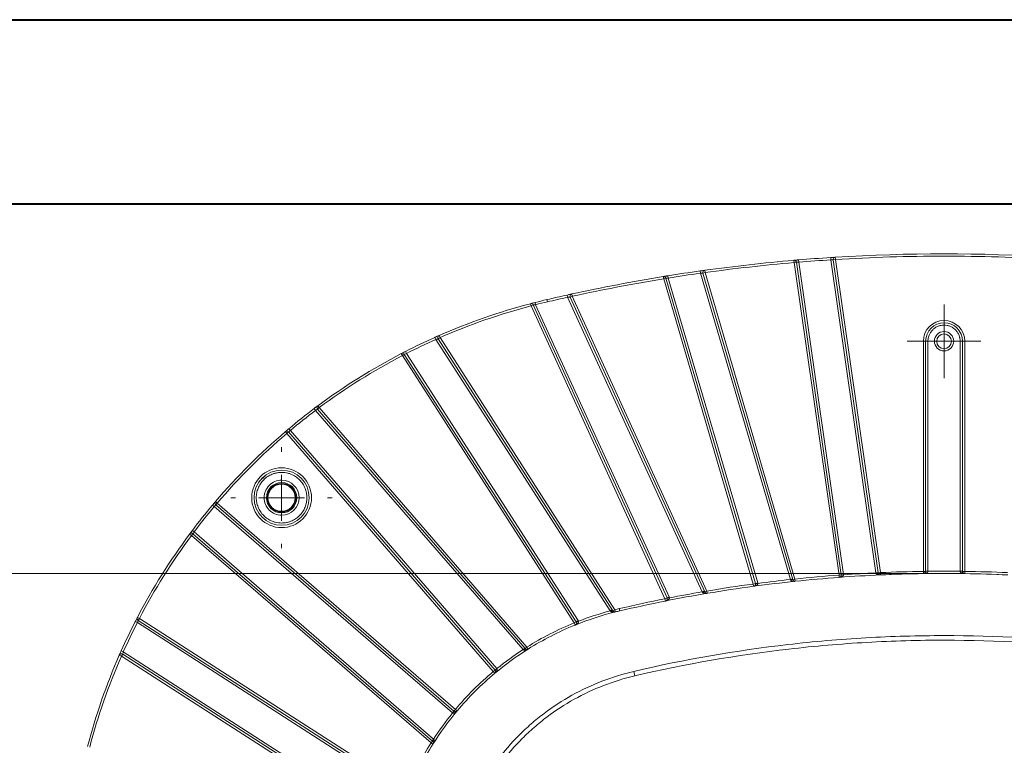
# Model space of a CAD drawing. Header units: millimetres. Extents: x 0 to 420, y 0 to 297.
# Tile 43 of 106: x 44 to 98, y 258 to 297. Entities that reach past the tile are written whole.
import ezdxf

# ---------------------------------------------------------------- set-up
doc = ezdxf.new("R2010")
doc.units = ezdxf.units.MM
doc.styles.add('SLDTEXTSTYLE0', font='TXT', dxfattribs={"width": 0.75})
doc.dimstyles.new('SLDDIMSTYLE0', dxfattribs={"dimtxt": 3.5, "dimasz": 3.302, "dimexe": 0, "dimexo": 0.0625, "dimgap": 0.875, "dimtad": 2, "dimlfac": 2, "dimrnd": 1e-09, "dimzin": 4, "dimdsep": 46, "dimtxsty": 'SLDTEXTSTYLE0', "dimsah": 1, "dimcen": 0.09, "dimadec": 0, "dimazin": 1, "dimtfac": 1, "dimtofl": 0, "dimtmove": 0, "dimatfit": 3, "dimfxl": 1, "dimfrac": 2, "dimtolj": 1, "dimtzin": 12, "dimarcsym": 0})

# ---------------------------------------------------------------- blocks, each defined once
blk = doc.blocks.new('SW_SYMBOL_MOD_BOX')
at = {"color": 0, "linetype": 'Continuous', "lineweight": 0}
for p, q in [((200, 200), (200, 800)), ((200, 800), (800, 800)), ((800, 800), (800, 200)), ((200, 200), (800, 200))]:
    blk.add_line(p, q, dxfattribs=at)
blk = doc.blocks.new('_D_14')
at = {"color": 7, "linetype": 'Continuous', "lineweight": 0}
for p, q in [((93.373, 267.114), (31.068, 267.114)), ((32.068, 267.114), (32.068, 203.364)), ((93.373, 203.364), (31.068, 203.364))]:
    blk.add_line(p, q, dxfattribs=at)
for points in [[(32.068, 267.114), (31.56, 263.812), (32.576, 263.812)], [(32.068, 203.364), (32.576, 206.666), (31.56, 206.666)]]:
    blk.add_solid(points, dxfattribs=at)
at = {"color": 7, "linetype": 'Continuous', "lineweight": 0, "xscale": 0.0044707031, "yscale": 0.0044707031, "zscale": 0.0044707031, "rotation": 90}
blk.add_blockref('SW_SYMBOL_MOD_BOX', (31.582, 225.873), dxfattribs=at)
at = {"color": 7, "linetype": 'Continuous', "lineweight": 0, "insert": (27.502, 230.873), "char_height": 3.5, "attachment_point": 1, "rotation": 90, "style": 'SLDTEXTSTYLE0'}
blk.add_mtext('127.50', dxfattribs=at)
blk = doc.blocks.new('SW_CENTERMARKSYMBOL_11')
at = {"color": 0, "linetype": 'Continuous', "lineweight": 0}
for p, q in [((0, 1.25), (0, 2)), ((0, 0), (0, 1.25)), ((-1.25, 0), (-2, 0)), ((0, 0), (-1.25, 0)), ((0, 0), (0, -1.25)), ((0, 0), (1.25, 0)), ((1.25, 0), (2, 0)), ((0, -1.25), (0, -2))]:
    blk.add_line(p, q, dxfattribs=at)
blk = doc.blocks.new('SW_CENTERMARKSYMBOL_17')
at = {"color": 0, "linetype": 'Continuous', "lineweight": 0}
for p, q in [((0, 2.5), (0, 2.75)), ((0, 0), (0, 1.25)), ((-2.5, 0), (-2.75, 0)), ((0, 0), (-1.25, 0)), ((0, 0), (0, -1.25)), ((0, 0), (1.25, 0)), ((2.5, 0), (2.75, 0)), ((0, -2.5), (0, -2.75))]:
    blk.add_line(p, q, dxfattribs=at)

msp = doc.modelspace()

# ---------------------------------------------------------------- linework, layer by layer
at = {"color": 7, "linetype": 'Continuous', "lineweight": 40}
for p, q in [((0.07884357, 297.21478016), (420.07884357, 297.21478016)), ((9.54138493, 287.21478016), (410.07884357, 287.21478016))]:
    msp.add_line(p, q, dxfattribs=at)
at = {"color": 7, "linetype": 'Continuous', "lineweight": 15}
for p, q in [((86.22386629, 284.01230375), (86.21310691, 284.13683983)), ((86.32688161, 284.14660045), (86.46295547, 284.15809282)), ((86.46295547, 284.15809282), (86.47338541, 284.03352871)), ((88.21454606, 284.28842784), (88.22266642, 284.16369188)), ((90.66884305, 267.15015972), (88.22266642, 284.16369188)), ((88.26253792, 284.2915399), (88.41869449, 284.30149679)), ((88.34921481, 284.16186273), (88.47294249, 284.17965209)), ((88.34921481, 284.16186273), (90.79601965, 267.1439613)), ((88.46515258, 284.30440912), (88.47294249, 284.17965209)), ((90.91974733, 267.16175066), (88.47294249, 284.17965209)), ((81.11623161, 283.55718699), (81.13371155, 283.43341521)), ((81.16411263, 283.56393664), (81.32018862, 283.58576535)), ((81.36683789, 283.59223835), (81.38398739, 283.46842036)), ((86.22386629, 284.01230375), (86.34759397, 284.03009311)), ((86.22386629, 284.01230375), (88.66578584, 267.02838022)), ((86.34251655, 284.05163714), (86.35009321, 284.03016851)), ((88.78951352, 267.04616958), (86.34759397, 284.03009311)), ((86.47338541, 284.03352871), (88.9132412, 267.06395893)), ((79.13839843, 283.12989661), (79.11828405, 283.25326764)), ((79.13839843, 283.12989661), (79.25833505, 283.16511318)), ((79.13839843, 283.12989661), (84.00875596, 266.5429821)), ((79.250625, 283.18494382), (79.26091101, 283.16522029)), ((84.12869258, 266.57819867), (79.25833505, 283.16511318)), ((79.36735836, 283.29353644), (79.38714431, 283.17011231)), ((79.38714431, 283.17011231), (84.24862921, 266.61341524)), ((86.02134893, 266.78765097), (81.13371155, 283.43341521)), ((81.26405077, 283.43320379), (81.38398739, 283.46842036)), ((81.26405077, 283.43320379), (86.15405379, 266.77938291)), ((86.27399041, 266.81459948), (81.38398739, 283.46842036)), ((72.79308884, 281.99981454), (72.82154339, 281.87809627)), ((73.89418953, 282.25031622), (73.92119222, 282.12826764)), ((81.23312366, 266.11737112), (73.92119222, 282.12826764)), ((73.94174796, 282.26082548), (74.09738299, 282.295038)), ((74.05725036, 282.13124576), (74.17095436, 282.18317264)), ((74.05725036, 282.13124576), (81.3744336, 266.1088494)), ((74.14428144, 282.30529371), (74.17095436, 282.18317264)), ((81.4881376, 266.16077628), (74.17095436, 282.18317264)), ((71.93697986, 281.65862416), (71.90523696, 281.77952655)), ((71.91648078, 281.78247654), (72.15196594, 281.84331045)), ((71.93697986, 281.65862416), (72.05068386, 281.71055103)), ((71.93697986, 281.65862416), (79.20626742, 265.74110471)), ((72.04057801, 281.72857001), (72.05334174, 281.710805)), ((79.31997142, 265.79303159), (72.05068386, 281.71055103)), ((72.15196594, 281.84331045), (72.18279503, 281.72217182)), ((72.18279503, 281.72217182), (79.43367541, 265.84495847)), ((66.67336664, 279.93449757), (66.89164905, 280.03139524)), ((66.70275273, 279.94765017), (66.75376409, 279.8335325)), ((76.23437299, 265.0814171), (66.75376409, 279.8335325)), ((66.87998451, 279.8683368), (66.98514121, 279.9359169)), ((66.87998451, 279.8683368), (76.3842006, 265.07948789)), ((66.93498999, 280.05041517), (66.98514121, 279.9359169)), ((76.48935729, 265.14706799), (66.98514121, 279.9359169)), ((93.24802399, 279.73867546), (93.24802399, 267.23051497)), ((93.24802399, 279.73867546), (93.37302399, 279.73867546)), ((93.37302399, 267.23051497), (93.37302399, 279.73867546)), ((93.37302399, 279.73867546), (93.49802399, 279.73867546)), ((93.49802399, 279.73867546), (93.49802399, 267.23373897)), ((95.37302399, 279.73867546), (95.24802399, 279.73867546)), ((95.24802399, 267.23373897), (95.24802399, 279.73867546)), ((95.37302399, 279.73867546), (95.37302399, 267.23051497)), ((95.37302399, 279.73867546), (95.49802399, 279.73867546)), ((95.49802399, 267.23051497), (95.49802399, 279.73867546)), ((64.93991798, 278.95661841), (64.8821637, 279.06747617)), ((64.89124453, 279.07220532), (65.10613723, 279.18309979)), ((64.93991798, 278.95661841), (65.04507467, 279.02419851)), ((64.93991798, 278.95661841), (74.27732063, 264.42733629)), ((65.03180253, 279.04136644), (65.04741629, 279.02516517)), ((74.38247732, 264.49491639), (65.04507467, 279.02419851)), ((65.10613723, 279.18309979), (65.16306197, 279.07181379)), ((65.16306197, 279.07181379), (74.48763401, 264.56249649)), ((60.15229994, 276.08058459), (60.22757223, 275.98078939)), ((60.19079221, 276.10957497), (60.31636063, 276.20355021)), ((60.33376631, 276.04911517), (60.42823501, 276.13097276)), ((60.35370867, 276.23132627), (60.42823501, 276.13097276)), ((71.70793048, 263.11351025), (60.42823501, 276.13097276)), ((71.49490204, 262.97759763), (60.22757223, 275.98078939)), ((60.33376631, 276.04911517), (71.61346179, 263.03165266)), ((58.58519565, 274.8236814), (58.77680048, 274.98573738)), ((58.66627204, 274.7285414), (58.58519565, 274.8236814)), ((58.66627204, 274.7285414), (58.76074073, 274.81039899)), ((58.66627204, 274.7285414), (69.88153807, 261.78543442)), ((69.97600677, 261.86729201), (58.76074073, 274.81039899)), ((58.77680048, 274.98573738), (58.85716722, 274.88999717)), ((58.85716722, 274.88999717), (70.07047547, 261.9491496)), ((57.16588279, 272.11557539), (57.49612406, 272.44581666)), ((54.62596207, 270.83489897), (54.72170228, 270.75453223)), ((54.65695288, 270.87176462), (54.75799951, 270.99122919)), ((67.66254985, 259.54122398), (54.72170228, 270.75453223)), ((54.78801805, 271.0265038), (54.88315805, 270.94542741)), ((54.80130046, 270.85095872), (54.88315805, 270.94542741)), ((54.80130046, 270.85095872), (67.74440744, 259.63569268)), ((67.82626503, 259.73016138), (54.88315805, 270.94542741)), ((53.48072669, 269.18346444), (53.38037318, 269.25799078)), ((53.48072669, 269.18346444), (53.56258428, 269.27793314)), ((53.48072669, 269.18346444), (66.4981892, 257.90376897)), ((53.53111486, 269.45939951), (53.63091006, 269.38412722)), ((66.58004679, 257.99823766), (53.56258428, 269.27793314)), ((53.63091006, 269.38412722), (66.63410182, 258.11679741)), ((88.66578584, 267.02838022), (88.78951352, 267.04616958)), ((88.67498513, 266.90371919), (88.66578584, 267.02838022)), ((88.78951352, 267.04616958), (88.9132412, 267.06395893)), ((88.79046154, 267.03737856), (88.91513724, 267.0463769)), ((88.9132412, 267.06395893), (88.91513724, 267.0463769)), ((90.66884305, 267.15015972), (90.79257073, 267.16794907)), ((90.79601965, 267.1439613), (90.91974733, 267.16175066)), ((90.91974733, 267.16175066), (90.92531354, 267.03687465)), ((93.24802399, 267.23051497), (93.37302399, 267.23051497)), ((93.24983733, 267.10552813), (93.24802399, 267.23051497)), ((93.37302399, 267.23373897), (93.49802399, 267.23373897)), ((95.24802399, 267.23373897), (95.37302399, 267.23373897)), ((95.49802399, 267.23051497), (95.37302399, 267.23051497)), ((95.49802399, 267.23051497), (95.49621064, 267.10552813)), ((84.00875596, 266.5429821), (84.12869258, 266.57819867)), ((84.02546175, 266.41910346), (84.00875596, 266.5429821)), ((84.12869258, 266.57819867), (84.24862921, 266.61341524)), ((84.13266137, 266.55948818), (84.25656677, 266.57599427)), ((86.02134893, 266.78765097), (86.14128555, 266.82286754)), ((86.15405379, 266.77938291), (86.27399041, 266.81459948)), ((86.27399041, 266.81459948), (86.28704495, 266.69028303)), ((81.23312366, 266.11737112), (81.34682766, 266.16929799)), ((81.3744336, 266.1088494), (81.4881376, 266.16077628)), ((81.4881376, 266.16077628), (81.50890628, 266.0375137)), ((79.20626742, 265.74110471), (79.31997142, 265.79303159)), ((79.23071415, 265.61851859), (79.20626742, 265.74110471)), ((79.31997142, 265.79303159), (79.43367541, 265.84495847)), ((79.32889278, 265.76535383), (79.45151815, 265.78960294)), ((76.23437299, 265.0814171), (76.33952968, 265.14899721)), ((76.3842006, 265.07948789), (76.48935729, 265.14706799)), ((76.48935729, 265.14706799), (76.51955776, 265.02577112)), ((76.7482721, 265.08097444), (76.71981754, 265.20269272)), ((50.42859966, 264.50556222), (50.53988566, 264.44863748)), ((50.45063641, 264.54856737), (50.52270481, 264.6881619)), ((65.04920296, 255.12406544), (50.53988566, 264.44863748)), ((50.54422328, 264.72953575), (50.65508104, 264.67178147)), ((50.58653762, 264.5642913), (50.57033301, 264.57989692)), ((50.58750094, 264.56662478), (50.65508104, 264.67178147)), ((50.58750094, 264.56662478), (65.11678306, 255.22922213)), ((65.18436316, 255.33437882), (50.65508104, 264.67178147)), ((74.27732063, 264.42733629), (74.38247732, 264.49491639)), ((74.32427895, 264.31149192), (74.27732063, 264.42733629)), ((74.38247732, 264.49491639), (74.48763401, 264.56249649)), ((74.39351741, 264.47341565), (74.50971419, 264.51949501)), ((49.56128428, 262.67670946), (49.66404928, 262.90894672)), ((49.66404928, 262.90894672), (49.77816695, 262.85793536)), ((49.67578255, 262.62655824), (49.74336265, 262.73171494)), ((64.53221156, 253.22749885), (49.74336265, 262.73171494)), ((49.77816695, 262.85793536), (64.53028235, 253.37732646)), ((71.49490204, 262.97759763), (71.58937073, 263.05945522)), ((71.61346179, 263.03165266), (71.70793048, 263.11351025)), ((71.70793048, 263.11351025), (71.77435388, 263.00761912)), ((49.67578255, 262.62655824), (49.56128428, 262.67670946)), ((49.67578255, 262.62655824), (64.46463146, 253.12234216)), ((69.88153807, 261.78543442), (69.97600677, 261.86729201)), ((69.96179778, 261.68960447), (69.88153807, 261.78543442)), ((69.97600677, 261.86729201), (70.07047547, 261.9491496)), ((69.97797331, 261.86496584), (70.07440854, 261.94449725)), ((70.07047547, 261.9491496), (70.07440854, 261.94449725)), ((77.57344718, 261.55114285), (77.51653785, 261.79457935)), ((67.74440744, 259.63569268), (67.66254985, 259.54122398)), ((67.6672022, 259.53729091), (67.66254985, 259.54122398)), ((67.6672022, 259.53729091), (67.74673361, 259.63372614)), ((67.74440744, 259.63569268), (67.82626503, 259.73016138)), ((67.82626503, 259.73016138), (67.92209498, 259.64990167)), ((66.4981892, 257.90376897), (66.58004679, 257.99823766)), ((66.60408033, 257.83734557), (66.4981892, 257.90376897)), ((66.63410182, 258.11679741), (66.55224423, 258.02232872))]:
    msp.add_line(p, q, dxfattribs=at)
at = {"color": 8, "linetype": 'Continuous', "lineweight": 15}
msp.add_line((56.95456162, 270.87169097), (56.92965068, 270.84545831), dxfattribs=at)
at = {"color": 7, "linetype": 'Continuous', "lineweight": 15, "flags": 128}
for points in [[(79.13444296, 283.25590075), (79.36435334, 283.29305466), (79.36735836, 283.29353644)], [(53.38037318, 269.25799078), (53.38793606, 269.26817058), (53.53111486, 269.45939951)], [(93.27443206, 267.10833636), (91.41021538, 267.05942292), (90.90059595, 267.03822647)], [(97.84545203, 267.03822647), (97.3358326, 267.05942292), (95.42113025, 267.10903629)], [(76.26899536, 265.04992058), (76.28869916, 265.06103869), (76.30807618, 265.07049394), (76.32647057, 265.07796628), (76.34325977, 265.08320283), (76.35787554, 265.08602634), (76.36982318, 265.08634124), (76.37869833, 265.08413689), (76.3842006, 265.07948789)]]:
    msp.add_lwpolyline(points, dxfattribs=at)
at = {"color": 7, "linetype": 'Continuous', "lineweight": 15}
for centre, radius in [((94.37302399, 279.73867546), 0.4), ((58.378732, 271.23296745), 1.5), ((58.378732, 271.23296745), 0.825), ((58.378732, 271.23296745), 0.775), ((58.378732, 271.23296745), 0.74008987)]:
    msp.add_circle(centre, radius, dxfattribs=at)
for centre, radius, start, end in [((94.37302399, 189.68867546), 94.8, 94.9378487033, 97.8856263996), ((86.22386629, 284.01230375), 0.125, 8.181818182, 94.937848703), ((94.37302399, 189.68867546), 94.8, 93.7247199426, 94.7862983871), ((88.47294249, 284.17965209), 0.125, 93.572949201, 180), ((88.47294249, 284.17965209), 0.125, 180, 188.181818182), ((94.37302399, 189.68867546), 94.8, 86.4270507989, 93.5729492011), ((94.37302399, 189.68867546), 94.8, 98.0385636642, 99.1075170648), ((81.38398739, 283.46842036), 0.125, 97.8856264, 180), ((94.37302399, 189.68867546), 94.8, 99.2600088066, 102.3206998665), ((79.13839843, 283.12989661), 0.125, 16.363636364, 99.260008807), ((81.38398739, 283.46842036), 0.125, 180, 196.363636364), ((80.47581891, 249.13588054), 33.75, 103.157959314, 104.278340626), ((94.37302399, 189.68867546), 94.8, 102.4754610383, 103.157959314), ((74.17095436, 282.18317264), 0.125, 102.320699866, 180), ((74.17095436, 282.18317264), 0.125, 180, 204.545454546), ((80.47581891, 249.13588054), 33.75, 104.710971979, 113.65382735), ((71.93697986, 281.65862416), 0.125, 24.545454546, 104.710971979), ((94.37302399, 279.73867546), 1, 360, 180), ((80.47581891, 249.13588054), 33.75, 114.084961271, 117.090543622), ((66.98514121, 279.9359169), 0.125, 113.65382735, 180), ((66.98514121, 279.9359169), 0.125, 180, 212.727272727), ((80.47581891, 249.13588054), 33.75, 117.518450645, 126.598986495), ((64.93991798, 278.95661841), 0.125, 32.727272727, 117.518450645), ((80.47581891, 249.13588054), 33.75, 127.026069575, 130.010941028), ((60.42823501, 276.13097276), 0.125, 126.598986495, 180), ((60.42823501, 276.13097276), 0.125, 180, 220.909090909), ((80.47581891, 249.13588054), 33.75, 130.436963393, 139.563036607), ((58.66627204, 274.7285414), 0.125, 40.909090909, 130.436963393), ((80.47581891, 249.13588054), 33.75, 139.989058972, 142.973930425), ((54.88315805, 270.94542741), 0.125, 139.563036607, 180), ((54.88315805, 270.94542741), 0.125, 180, 229.090909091), ((80.47581891, 249.13588054), 33.75, 143.401013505, 152.481549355), ((53.48072669, 269.18346444), 0.125, 49.090909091, 143.401013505), ((94.37302399, 189.68867546), 77.425, 92.5522066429, 94.2204585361), ((88.66578584, 267.02838022), 0.125, 274.220458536, 0), ((88.66578584, 267.02838022), 0.125, 0, 8.181818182), ((90.74890037, 266.81559396), 0.33173082, 81.834050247, 103.454081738), ((90.91974733, 267.16175066), 0.125, 188.181818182, 272.552206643), ((94.37302399, 189.68867546), 77.425, 90.8312058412, 92.5522066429), ((93.24802399, 267.23051497), 0.125, 270.831205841, 0), ((94.37302399, 189.68867546), 77.425, 89.1687941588, 90.8312058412), ((93.46676853, 264.80784984), 2.42447817, 89.261773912, 92.215943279), ((95.27927944, 264.80784984), 2.42447817, 87.784056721, 90.738226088), ((95.49802399, 267.23051497), 0.125, 180, 269.168794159), ((94.37302399, 189.68867546), 77.425, 87.4477933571, 89.1687941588), ((94.37302399, 189.68867546), 77.425, 95.9946892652, 97.6803473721), ((84.00875596, 266.5429821), 0.125, 277.680347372, 0), ((84.00875596, 266.5429821), 0.125, 0, 16.363636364), ((86.11185468, 266.59494217), 0.18920664, 77.112827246, 115.058218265), ((86.27399041, 266.81459948), 0.125, 196.363636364, 275.994689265), ((94.37302399, 189.68867546), 77.425, 94.2204585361, 95.9946892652), ((94.37302399, 189.68867546), 77.425, 99.5640122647, 101.2782516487), ((81.33619151, 265.97332841), 0.14081334, 74.241687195, 125.064747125), ((81.4881376, 266.16077628), 0.125, 204.545454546, 279.564012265), ((94.37302399, 189.68867546), 77.425, 97.6803473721, 99.5640122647), ((94.37302399, 189.68867546), 77.425, 101.2782516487, 103.157959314), ((79.20626742, 265.74110471), 0.125, 281.278251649, 0), ((79.20626742, 265.74110471), 0.125, 0, 24.545454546), ((80.47581891, 249.13588054), 16.375, 103.981213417, 112.065516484), ((76.48935729, 265.14706799), 0.125, 212.727272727, 283.981213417), ((80.47581891, 249.13588054), 16.375, 103.157959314, 103.981213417), ((80.47581891, 249.13588054), 33.75, 152.909456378, 155.915038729), ((50.65508104, 264.67178147), 0.125, 152.481549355, 180), ((50.65508104, 264.67178147), 0.125, 180, 237.272727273), ((80.47581891, 249.13588054), 16.375, 112.065516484, 122.099228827), ((74.27732063, 264.42733629), 0.125, 292.065516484, 0), ((74.27732063, 264.42733629), 0.125, 0, 32.727272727), ((49.67578255, 262.62655824), 0.125, 57.272727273, 156.34617265), ((80.47581891, 249.13588054), 16.375, 122.099228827, 129.946917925), ((71.67826156, 262.81493558), 0.22619748, 106.646996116, 138.411268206), ((71.70793048, 263.11351025), 0.125, 220.909090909, 302.099228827), ((80.47581891, 249.13588054), 33.75, 156.34617265, 165.289028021), ((80.47581891, 249.13588054), 16.375, 129.946917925, 140.053082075), ((69.88153807, 261.78543442), 0.125, 309.946917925, 0), ((69.88153807, 261.78543442), 0.125, 0, 40.909090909), ((80.47581891, 249.13588054), 16.375, 140.053082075, 147.900771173), ((67.82626503, 259.73016138), 0.125, 229.090909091, 320.053082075), ((66.79676387, 257.93343789), 0.22619748, 131.588731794, 163.353003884), ((66.4981892, 257.90376897), 0.125, 0, 49.090909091), ((66.4981892, 257.90376897), 0.125, 327.900771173, 0), ((80.47581891, 249.13588054), 16.375, 147.900771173, 157.934483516)]:
    msp.add_arc(centre, radius, start, end, dxfattribs=at)
at = {"color": 8, "linetype": 'Continuous', "lineweight": 15}
msp.add_open_spline([(86.21310691, 284.13683983), (86.21355681, 284.1368787), (86.21445251, 284.13695609), (86.22117025, 284.13753629), (86.23359449, 284.13860791), (86.25376236, 284.14034547), (86.27551359, 284.14221014), (86.286347, 284.14313886)], degree=3, knots=[0, 0, 0, 0, 0.1677833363, 0.3340369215, 0.5016330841, 0.7517835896, 1, 1, 1, 1], dxfattribs=at)
at = {"color": 7, "linetype": 'Continuous', "lineweight": 15}
for points, knots in [([(86.286347, 284.14313886), (86.29427768, 284.14381729), (86.310138, 284.14517408), (86.33751656, 284.14750718), (86.3718591, 284.15042336), (86.41388724, 284.15397679), (86.44665161, 284.15672519), (86.46295547, 284.15809282)], [0, 0, 0, 0, 0.1653111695, 0.3306008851, 0.498738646, 0.7505677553, 1, 1, 1, 1]), ([(88.21454606, 284.28842784), (88.24658205, 284.29050375), (88.31046725, 284.29464347), (88.3734943, 284.29864825), (88.39157878, 284.29978637), (88.39162602, 284.29978935)], [0, 0, 0, 0, 0.5008079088, 0.9986960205, 1, 1, 1, 1]), ([(88.22266642, 284.16369188), (88.25574692, 284.16329978), (88.28872932, 284.16283034), (88.3354762, 284.16210438), (88.34921481, 284.16186273), (88.34921481, 284.16186273)], [0, 0, 0, 0, 0.5, 0.5, 1, 1, 1, 1]), ([(81.11623161, 283.55718699), (81.14814858, 283.56168474), (81.21179331, 283.57065357), (81.27476054, 283.57944621), (81.29291584, 283.58197003), (81.29296298, 283.58197659)], [0, 0, 0, 0, 0.5008364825, 0.9987039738, 1, 1, 1, 1]), ([(86.34759397, 284.03009311), (86.34759397, 284.0300931), (86.36126591, 284.03050971), (86.40772956, 284.03182903), (86.44046756, 284.0327159), (86.47338541, 284.03352871)], [0, 0, 0, 0, 0.5, 0.5, 1, 1, 1, 1]), ([(79.11828405, 283.25326764), (79.11873438, 283.25334107), (79.11963114, 283.25348728), (79.12638371, 283.25458798), (79.13877139, 283.25660601), (79.15931837, 283.25994997), (79.19042476, 283.26500304), (79.22826091, 283.27113501), (79.2716405, 283.27814532), (79.3185682, 283.28570734), (79.35114302, 283.29093445), (79.36735836, 283.29353644)], [0, 0, 0, 0, 0.0838163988, 0.166907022, 0.250731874, 0.3757422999, 0.499849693, 0.6236530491, 0.7491530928, 0.8751315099, 1, 1, 1, 1]), ([(79.25833505, 283.16511318), (79.25833505, 283.16511317), (79.27243943, 283.16570379), (79.32007488, 283.16760239), (79.35355918, 283.16889432), (79.38714431, 283.17011231)], [0, 0, 0, 0, 0.5, 0.5, 1, 1, 1, 1]), ([(81.13371155, 283.43341521), (81.16763336, 283.43344533), (81.20151066, 283.43339805), (81.24977137, 283.43327003), (81.26405077, 283.43320379), (81.26405077, 283.43320379)], [0, 0, 0, 0, 0.5, 0.5, 1, 1, 1, 1]), ([(73.89418953, 282.25031622), (73.92585963, 282.25731302), (73.9890099, 282.27126467), (74.05174754, 282.28504207), (74.06997453, 282.28903279), (74.07002107, 282.28904298)], [0, 0, 0, 0, 0.5008645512, 0.9987255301, 1, 1, 1, 1]), ([(73.92119222, 282.12826764), (73.95637415, 282.12912172), (73.99157799, 282.12990053), (74.04213925, 282.13095821), (74.05725036, 282.13124576), (74.05725036, 282.13124576)], [0, 0, 0, 0, 0.5, 0.5, 1, 1, 1, 1]), ([(71.97818261, 281.79859132), (71.97819207, 281.79859379), (71.99608278, 281.80326397), (72.05804275, 281.81932266), (72.12058938, 281.83529694), (72.15196594, 281.84331045)], [0, 0, 0, 0, 0.00026351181, 0.49848147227, 1, 1, 1, 1]), ([(72.05068386, 281.71055103), (72.05068386, 281.71055103), (72.06524934, 281.71195444), (72.11414902, 281.71639513), (72.14844629, 281.71938935), (72.18279503, 281.72217182)], [0, 0, 0, 0, 0.5, 0.5, 1, 1, 1, 1]), ([(95.24802399, 279.73867546), (95.24755621, 279.76077892), (95.2466245, 279.80480346), (95.23897178, 279.87032635), (95.22672233, 279.93492889), (95.2094312, 279.99861256), (95.17491887, 280.09622506), (95.10979229, 280.22261235), (94.99599239, 280.36150695), (94.8570088, 280.47540713), (94.70144584, 280.55561503), (94.53804353, 280.60354657), (94.37311215, 280.61873537), (94.20809444, 280.6035647), (94.04476641, 280.55568108), (93.88911882, 280.47545607), (93.75017876, 280.3616356), (93.63631559, 280.222681), (93.56439269, 280.08327731), (93.52329295, 279.95692256), (93.50189623, 279.84867388), (93.49931841, 279.77544605), (93.49802399, 279.73867546)], [0, 0, 0, 0, 0.02414733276, 0.0480954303, 0.07198185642, 0.09594523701, 0.12012287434, 0.18505590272, 0.2500864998, 0.31501957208, 0.38005021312, 0.43998893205, 0.50002425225, 0.55996299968, 0.6199983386, 0.68493136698, 0.74996196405, 0.81489503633, 0.87992567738, 0.92003639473, 0.95984710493, 1, 1, 1, 1]), ([(66.70275273, 279.94765017), (66.73224716, 279.96080442), (66.79105988, 279.98703435), (66.84941853, 280.0128147), (66.8663091, 280.02024121), (66.86637799, 280.0202715)], [0, 0, 0, 0, 0.5004759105, 0.9979628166, 1, 1, 1, 1]), ([(66.75376409, 279.8335325), (66.78649213, 279.84280528), (66.81927345, 279.85186706), (66.8660824, 279.86462927), (66.87998451, 279.8683368), (66.87998451, 279.8683368)], [0, 0, 0, 0, 0.5, 0.5, 1, 1, 1, 1]), ([(94.37302399, 280.26367546), (94.08326861, 280.26367546), (93.84802399, 280.02843084), (93.84802399, 279.44892008), (94.08326861, 279.21367546), (94.37302399, 279.21367546)], [0, 0, 0, 0, 0.5, 0.5, 1, 1, 1, 1]), ([(94.37302399, 279.21367546), (94.66277937, 279.21367546), (94.89802399, 279.44892008), (94.89802399, 280.02843084), (94.66277937, 280.26367546), (94.37302399, 280.26367546)], [0, 0, 0, 0, 0.5, 0.5, 1, 1, 1, 1]), ([(64.94790832, 279.10163584), (64.94791672, 279.1016402), (64.96406451, 279.11002435), (65.02036571, 279.13913478), (65.07748833, 279.16841486), (65.10613723, 279.18309979)], [0, 0, 0, 0, 0.0002591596, 0.4985967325, 1, 1, 1, 1]), ([(65.04507467, 279.02419851), (65.04507467, 279.02419851), (65.05788396, 279.02949894), (65.10142523, 279.04722262), (65.13212708, 279.05959024), (65.16306197, 279.07181379)], [0, 0, 0, 0, 0.5, 0.5, 1, 1, 1, 1]), ([(60.15229994, 276.08058459), (60.17797216, 276.09991438), (60.22916582, 276.13846045), (60.27985309, 276.17634609), (60.29444195, 276.18721166), (60.29450173, 276.18725618)], [0, 0, 0, 0, 0.50044597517, 0.99795296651, 1, 1, 1, 1]), ([(60.22757223, 275.98078939), (60.25519433, 275.99884991), (60.28286427, 276.01667719), (60.32217044, 276.04179853), (60.33376631, 276.04911517), (60.33376631, 276.04911517)], [0, 0, 0, 0, 0.5, 0.5, 1, 1, 1, 1]), ([(58.64124677, 274.87134163), (58.64125394, 274.87134773), (58.65502961, 274.88305434), (58.70320103, 274.92385042), (58.75221905, 274.9650678), (58.77680048, 274.98573738)], [0, 0, 0, 0, 0.0002595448, 0.4986528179, 1, 1, 1, 1]), ([(58.76074073, 274.81039899), (58.76074073, 274.81039899), (58.77112464, 274.81912836), (58.80664172, 274.8486311), (58.83175722, 274.86933728), (58.85716722, 274.88999717)], [0, 0, 0, 0, 0.5, 0.5, 1, 1, 1, 1]), ([(58.378732, 272.85796745), (57.48187011, 272.85796745), (56.753732, 272.12982934), (56.753732, 270.33610556), (57.48187011, 269.60796745), (58.378732, 269.60796745)], [0, 0, 0, 0, 0.5, 0.5, 1, 1, 1, 1]), ([(58.378732, 269.60796745), (58.8096966, 269.60796745), (59.22304253, 269.77918094), (59.83251851, 270.38865692), (60.003732, 270.80200285), (60.003732, 271.66393205), (59.83251851, 272.07727798), (59.22304253, 272.68675396), (58.8096966, 272.85796745), (58.378732, 272.85796745)], [0, 0, 0, 0, 0.25, 0.25, 0.5, 0.5, 0.75, 0.75, 1, 1, 1, 1]), ([(58.378732, 272.60796745), (58.34975486, 272.60745635), (58.29202511, 272.60643811), (58.20598566, 272.59809516), (58.12095417, 272.58474351), (58.036937, 272.56590832), (57.95392883, 272.5417086), (57.81168635, 272.4904086), (57.61823178, 272.39073413), (57.3999623, 272.21188124), (57.22099617, 271.99349265), (57.09495111, 271.74901189), (57.01964356, 271.49225818), (56.99578075, 271.23305559), (57.01962548, 270.97376674), (57.09488486, 270.7170871), (57.22094808, 270.4725226), (57.39983049, 270.25417422), (57.61817492, 270.07527036), (57.83724691, 269.96224277), (58.03579686, 269.89768168), (58.20589983, 269.86405372), (58.3209609, 269.86000185), (58.378732, 269.85796745)], [0, 0, 0, 0, 0.0201464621, 0.0401368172, 0.0600503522, 0.0799672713, 0.0999677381, 0.1201309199, 0.1850811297, 0.2500934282, 0.3150436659, 0.3800559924, 0.4400117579, 0.5000289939, 0.5599847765, 0.6200020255, 0.6849522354, 0.7499645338, 0.8149147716, 0.879927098, 0.9200449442, 0.9598553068, 1, 1, 1, 1]), ([(58.378732, 269.85796745), (58.40770914, 269.85847855), (58.46543889, 269.85949679), (58.55147834, 269.86783973), (58.63650983, 269.88119138), (58.720527, 269.90002658), (58.80353518, 269.9242263), (58.94577766, 269.9755263), (59.13923223, 270.07520076), (59.3575017, 270.25405366), (59.53646783, 270.47244225), (59.66251289, 270.71692301), (59.73782045, 270.97367671), (59.76168326, 271.23287931), (59.73783852, 271.49216815), (59.66257914, 271.74884779), (59.53651592, 271.9934123), (59.35763351, 272.21176067), (59.13928909, 272.39066454), (58.92021709, 272.50369212), (58.72166714, 272.56825322), (58.55156417, 272.60188117), (58.4365031, 272.60593304), (58.378732, 272.60796745)], [0, 0, 0, 0, 0.0201464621, 0.0401368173, 0.0600503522, 0.0799672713, 0.0999677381, 0.1201309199, 0.1850811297, 0.2500934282, 0.3150436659, 0.3800559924, 0.4400117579, 0.5000289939, 0.5599847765, 0.6200020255, 0.6849522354, 0.7499645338, 0.8149147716, 0.879927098, 0.9200449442, 0.9598553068, 1, 1, 1, 1]), ([(58.378732, 272.18296745), (58.12678347, 272.18296745), (57.88513508, 272.08287341), (57.52882604, 271.72656437), (57.428732, 271.48491598), (57.428732, 270.98101891), (57.52882604, 270.73937052), (57.88513508, 270.38306149), (58.12678347, 270.28296745), (58.378732, 270.28296745)], [0, 0, 0, 0, 0.25, 0.25, 0.5, 0.5, 0.75, 0.75, 1, 1, 1, 1]), ([(58.378732, 270.28296745), (58.90305126, 270.28296745), (59.328732, 270.70864819), (59.328732, 271.75728671), (58.90305126, 272.18296745), (58.378732, 272.18296745)], [0, 0, 0, 0, 0.5, 0.5, 1, 1, 1, 1]), ([(54.62596207, 270.83489897), (54.64661744, 270.85946352), (54.68780735, 270.90844891), (54.72861893, 270.9566389), (54.7403537, 270.97044768), (54.74040182, 270.9705043)], [0, 0, 0, 0, 0.5004396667, 0.9979517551, 1, 1, 1, 1]), ([(54.72170228, 270.75453223), (54.74236563, 270.77994649), (54.76311872, 270.80511864), (54.79260095, 270.84061048), (54.80130046, 270.85095872), (54.80130046, 270.85095872)], [0, 0, 0, 0, 0.5, 0.5, 1, 1, 1, 1]), ([(53.42448424, 269.3172529), (53.42448983, 269.31726041), (53.43532861, 269.33181326), (53.47320053, 269.38248248), (53.51177149, 269.43370925), (53.53111486, 269.45939951)], [0, 0, 0, 0, 0.0002572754, 0.4986283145, 1, 1, 1, 1]), ([(53.56258428, 269.27793314), (53.56258427, 269.27793314), (53.56992871, 269.28957282), (53.59506316, 269.32889885), (53.61285694, 269.35651644), (53.63091006, 269.38412722)], [0, 0, 0, 0, 0.5, 0.5, 1, 1, 1, 1]), ([(88.91513724, 267.0463769), (88.91516585, 267.04173082), (88.91522474, 267.0321669), (88.91121379, 267.01784216), (88.90432414, 267.00363853), (88.89425571, 266.98968443), (88.8779086, 266.97285634), (88.85246181, 266.95423663), (88.81254786, 266.93370256), (88.75263499, 266.91332172), (88.7040519, 266.90731372), (88.67498513, 266.90371919)], [0, 0, 0, 0, 0.0422002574, 0.0868689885, 0.1357358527, 0.1901298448, 0.251017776, 0.3637466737, 0.5007406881, 0.7012981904, 1, 1, 1, 1]), ([(90.92531354, 267.03687465), (90.91008738, 267.03659106), (90.88192736, 267.03606658), (90.84319679, 267.03971728), (90.8114693, 267.04502517), (90.78017134, 267.05262697), (90.74939483, 267.0635128), (90.71927832, 267.07935349), (90.69633015, 267.09734932), (90.67950024, 267.11654467), (90.67416106, 267.13141251), (90.67171616, 267.13822074)], [0, 0, 0, 0, 0.16142761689, 0.29855229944, 0.41139880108, 0.500012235, 0.6360812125, 0.75231763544, 0.85000489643, 0.93131472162, 1, 1, 1, 1]), ([(93.4980058, 267.23212677), (93.49764687, 267.22753952), (93.49690652, 267.21807756), (93.49181462, 267.20422534), (93.48393148, 267.19065481), (93.4729636, 267.1775175), (93.4556086, 267.16190405), (93.42916456, 267.14504432), (93.38825533, 267.12711104), (93.32753465, 267.11047865), (93.27891694, 267.10738095), (93.24983733, 267.10552813)], [0, 0, 0, 0, 0.0420256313, 0.0866847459, 0.1356185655, 0.1900816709, 0.2509866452, 0.3638364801, 0.5007307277, 0.7013731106, 1, 1, 1, 1]), ([(95.49621064, 267.10552813), (95.48045798, 267.10617967), (95.45134406, 267.10738383), (95.41162479, 267.1137213), (95.37931493, 267.12138215), (95.3475702, 267.1315238), (95.31690361, 267.14506168), (95.28727489, 267.1638852), (95.26575527, 267.1847904), (95.25118904, 267.20768897), (95.24904245, 267.2243589), (95.24804218, 267.23212677)], [0, 0, 0, 0, 0.1617372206, 0.2989210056, 0.4115803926, 0.4997687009, 0.6366542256, 0.7495839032, 0.8473412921, 0.9288639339, 1, 1, 1, 1]), ([(84.25656677, 266.57599427), (84.25687572, 266.57135839), (84.25751169, 266.56181545), (84.25437254, 266.54727476), (84.24835263, 266.53268123), (84.23914468, 266.51814493), (84.22384294, 266.50036097), (84.19956623, 266.4802395), (84.16096425, 266.45733405), (84.10239056, 266.43337463), (84.05425861, 266.42444561), (84.02546175, 266.41910346)], [0, 0, 0, 0, 0.0422002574, 0.0868689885, 0.1357358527, 0.1901298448, 0.251017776, 0.3637466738, 0.5007406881, 0.7012981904, 1, 1, 1, 1]), ([(86.28704495, 266.69028303), (86.27241257, 266.68911512), (86.24533252, 266.68695367), (86.207805, 266.68803029), (86.17684831, 266.69105263), (86.14359902, 266.69665913), (86.1087729, 266.70631328), (86.07402739, 266.7229851), (86.04737937, 266.74202636), (86.03654504, 266.75884577), (86.03171754, 266.76634006)], [0, 0, 0, 0, 0.1610273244, 0.2980122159, 0.4109755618, 0.4999551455, 0.664241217, 0.8005843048, 0.911145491, 1, 1, 1, 1]), ([(81.50890628, 266.0375137), (81.49491825, 266.03550145), (81.46901409, 266.031775), (81.43285247, 266.0303708), (81.40283488, 266.03117955), (81.370692, 266.03418783), (81.33680398, 266.04067134), (81.30212214, 266.05320249), (81.27448808, 266.068222), (81.26122964, 266.08228691), (81.25529333, 266.08858431)], [0, 0, 0, 0, 0.1607166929, 0.2976281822, 0.4107520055, 0.5001196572, 0.6613949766, 0.7972619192, 0.9092264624, 1, 1, 1, 1]), ([(79.45151815, 265.78960294), (79.45211741, 265.78499558), (79.45335098, 265.77551136), (79.45113051, 265.76080234), (79.44603827, 265.7458598), (79.43776067, 265.73077432), (79.42360511, 265.71206517), (79.40063895, 265.69045989), (79.36355047, 265.66517716), (79.30659577, 265.63758923), (79.25911902, 265.62565733), (79.23071415, 265.61851859)], [0, 0, 0, 0, 0.0422002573, 0.0868689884, 0.1357358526, 0.1901298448, 0.251017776, 0.3637466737, 0.5007406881, 0.7012981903, 1, 1, 1, 1]), ([(76.51955776, 265.02577112), (76.50218286, 265.02198431), (76.47092768, 265.01517233), (76.4282861, 265.01136836), (76.38957216, 265.01089296), (76.35352567, 265.01418108), (76.31900832, 265.02240855), (76.29065893, 265.03343692), (76.27572015, 265.04480373), (76.26899536, 265.04992058)], [0, 0, 0, 0, 0.2086712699, 0.3753723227, 0.5001430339, 0.6591922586, 0.7946098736, 0.9075421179, 1, 1, 1, 1]), ([(50.42859966, 264.50556222), (50.44327391, 264.53419031), (50.47253526, 264.59127644), (50.50165514, 264.6475963), (50.51006043, 264.66378478), (50.51009484, 264.66385106)], [0, 0, 0, 0, 0.5004636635, 0.997954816, 1, 1, 1, 1]), ([(50.53988566, 264.44863748), (50.55211626, 264.47959021), (50.56450362, 264.51034049), (50.58222159, 264.55386681), (50.58750094, 264.56662478), (50.58750094, 264.56662478)], [0, 0, 0, 0, 0.5, 0.5, 1, 1, 1, 1]), ([(74.50971419, 264.51949501), (74.51116764, 264.51507183), (74.51415526, 264.50597977), (74.51469716, 264.49112128), (74.5124353, 264.47554002), (74.50705593, 264.45926607), (74.49654661, 264.43838625), (74.4778893, 264.41308937), (74.4460353, 264.38162979), (74.39514325, 264.34426799), (74.35080546, 264.32376094), (74.32427895, 264.31149192)], [0, 0, 0, 0, 0.04236910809, 0.08709175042, 0.13593173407, 0.19024535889, 0.25101718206, 0.36372920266, 0.50072497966, 0.70129250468, 1, 1, 1, 1]), ([(94.37302399, 263.73868256), (92.96174709, 263.73868327), (91.54692271, 263.69836624), (88.71073956, 263.53554099), (87.29678201, 263.41341084), (83.0750911, 262.9265534), (80.28399577, 262.44154149), (77.51653785, 261.79457933)], [0, 0, 0, 0, 0.25, 0.25, 0.5, 0.5, 1, 1, 1, 1]), ([(77.57344718, 261.55114285), (80.33861971, 262.19757074), (83.12747056, 262.68176804), (87.34585437, 263.16699279), (88.7587261, 263.28850533), (91.59269335, 263.44994678), (93.00617179, 263.48949511), (97.23629556, 263.48701956), (100.04266234, 263.32426259), (105.62821933, 262.67952914), (108.40744078, 262.19756781), (111.17260079, 261.55114285)], [0, 0, 0, 0, 0.25, 0.25, 0.375, 0.375, 0.5, 0.5, 0.75, 0.75, 1, 1, 1, 1]), ([(111.22951013, 261.79457935), (108.44790129, 262.44484963), (105.65211143, 262.92925579), (100.03318865, 263.57618524), (97.21002326, 263.73868116), (94.37302399, 263.73868257)], [0, 0, 0, 0, 0.5, 0.5, 1, 1, 1, 1]), ([(49.59145584, 262.74538514), (49.59145965, 262.74539381), (49.59886607, 262.76223863), (49.62463972, 262.82058258), (49.65088485, 262.87942942), (49.66404928, 262.90894672)], [0, 0, 0, 0, 0.0002564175, 0.4985332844, 1, 1, 1, 1]), ([(49.74336265, 262.73171494), (49.74336265, 262.73171494), (49.74708896, 262.74568659), (49.75984828, 262.79248361), (49.76890618, 262.8252497), (49.77816695, 262.85793536)], [0, 0, 0, 0, 0.5, 0.5, 1, 1, 1, 1]), ([(71.77435388, 263.00761912), (71.76156317, 263.00002933), (71.73789778, 262.98598668), (71.7033124, 262.97020136), (71.67385743, 262.95912093), (71.6462252, 262.95086941), (71.61979607, 262.94531049), (71.58979222, 262.94199959), (71.56016519, 262.94315858), (71.53106918, 262.9497614), (71.51594017, 262.96030238), (71.50908198, 262.96508075)], [0, 0, 0, 0, 0.1611499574, 0.2981599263, 0.4110555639, 0.4998704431, 0.6073631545, 0.6998763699, 0.8195827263, 0.9182143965, 1, 1, 1, 1]), ([(77.51653785, 261.79457935), (76.92661744, 261.65667077), (76.34258742, 261.47609246), (75.21673661, 261.03993353), (74.67395483, 260.78478104), (73.62770229, 260.20212663), (73.12422986, 259.87462781), (72.39950086, 259.32728377), (72.16341941, 259.13562415), (71.70879819, 258.73953634), (71.48930763, 258.53441339), (70.85388994, 257.89817509), (70.46090783, 257.44628892), (69.91776477, 256.72651967), (69.74446575, 256.47958215), (69.41377432, 255.97130779), (69.25741796, 255.71145223), (68.81873929, 254.92165903), (68.56490876, 254.37887688), (68.13323321, 253.26133544), (67.95537582, 252.68656692), (67.8171201, 252.0951616)], [0, 0, 0, 0, 0.125, 0.125, 0.25, 0.25, 0.375, 0.375, 0.4375, 0.4375, 0.5, 0.5, 0.625, 0.625, 0.6875, 0.6875, 0.75, 0.75, 0.875, 0.875, 1, 1, 1, 1]), ([(70.07440854, 261.94449725), (70.0771499, 261.94073401), (70.0827849, 261.93299849), (70.08786289, 261.91902415), (70.09049448, 261.90350105), (70.09037184, 261.88636151), (70.08678129, 261.86326344), (70.07679259, 261.83345987), (70.05613691, 261.79373927), (70.0191751, 261.74255598), (69.98327574, 261.70942572), (69.96179778, 261.68960447)], [0, 0, 0, 0, 0.0423691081, 0.0870917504, 0.1359317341, 0.1902453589, 0.2510171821, 0.3637292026, 0.5007249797, 0.7012925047, 1, 1, 1, 1]), ([(68.0605566, 252.03825227), (68.19615355, 252.61828441), (68.37059061, 253.18199969), (68.79396471, 254.27804997), (69.04291388, 254.810394), (69.47315644, 255.58499888), (69.62650594, 255.83985722), (69.95083793, 256.33835708), (70.12080427, 256.5805458), (70.65350228, 257.28647335), (71.03892705, 257.72966941), (71.66212518, 258.35367236), (71.87739477, 258.55485064), (72.32327327, 258.94332138), (72.5548147, 259.13129524), (73.26560661, 259.66811344), (73.75939689, 259.98931421), (74.78552919, 260.56076373), (75.31787287, 260.81100945), (76.42207272, 261.23878071), (76.9948714, 261.41588636), (77.57344718, 261.55114285)], [0, 0, 0, 0, 0.125, 0.125, 0.25, 0.25, 0.3125, 0.3125, 0.375, 0.375, 0.5, 0.5, 0.5625, 0.5625, 0.625, 0.625, 0.75, 0.75, 0.875, 0.875, 1, 1, 1, 1]), ([(67.92209498, 259.64990167), (67.91162483, 259.63804716), (67.89227595, 259.61613998), (67.86229005, 259.58916117), (67.8359746, 259.5687699), (67.80808727, 259.55035758), (67.77824002, 259.53493338), (67.74490612, 259.52370466), (67.71505965, 259.52024551), (67.6879787, 259.52371239), (67.67382415, 259.53296312), (67.6672022, 259.53729091)], [0, 0, 0, 0, 0.1617996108, 0.2990061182, 0.4116527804, 0.4997861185, 0.636781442, 0.7495801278, 0.8471002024, 0.928468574, 1, 1, 1, 1]), ([(66.6466187, 258.10261747), (66.64973738, 258.09854231), (66.65633702, 258.08991863), (66.66562305, 258.06758933), (66.67179553, 258.02432459), (66.66416326, 257.9631), (66.64262603, 257.92118654), (66.63205593, 257.90061611)], [0, 0, 0, 0, 0.0671074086, 0.1420100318, 0.3219129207, 0.6672063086, 1, 1, 1, 1])]:
    msp.add_open_spline(points, degree=3, knots=knots, dxfattribs=at)
for points in [[(86.47338541, 284.03352871), (87.06577885, 284.08313072), (87.62945568, 284.12507364), (88.22266642, 284.16369188)], [(88.47294249, 284.17965209), (90.44246368, 284.30263034), (92.39966712, 284.36367546), (94.37302399, 284.36367546)], [(94.37302399, 284.36367546), (96.34638086, 284.36367546), (98.3035843, 284.30263034), (100.27310548, 284.17965209)], [(81.38398739, 283.46842036), (82.99848072, 283.69203702), (84.60000957, 283.87200948), (86.22386629, 284.01230375)], [(74.17095436, 282.18317264), (75.82391442, 282.54420184), (77.46851956, 282.85764011), (79.13839843, 283.12989661)], [(79.38714431, 283.17011231), (79.97811156, 283.26484945), (80.54107977, 283.34971945), (81.13371155, 283.43341521)], [(72.82154339, 281.87809627), (73.19790635, 281.96608011), (73.54380793, 282.04477311), (73.92119222, 282.12826764)], [(66.98514121, 279.9359169), (68.58858167, 280.63823745), (70.24385578, 281.21409481), (71.93697986, 281.65862416)], [(72.18279503, 281.72217182), (72.3985095, 281.77706992), (72.60479673, 281.82742656), (72.82154339, 281.87809627)], [(94.37302399, 280.86367546), (93.7521196, 280.86367546), (93.24802399, 280.35957985), (93.24802399, 279.73867546)], [(95.49802399, 279.73867546), (95.49802399, 280.35957985), (94.99392837, 280.86367546), (94.37302399, 280.86367546)], [(65.16306197, 279.07181379), (65.68847251, 279.34057053), (66.21498451, 279.59269444), (66.75376409, 279.8335325)], [(60.42823501, 276.13097276), (61.85523282, 277.19071571), (63.36355264, 278.13536925), (64.93991798, 278.95661841)], [(58.85716722, 274.88999717), (59.30608738, 275.26683202), (59.75963847, 275.62784208), (60.22757223, 275.98078939)], [(54.88315805, 270.94542741), (56.04182401, 272.30507717), (57.30662228, 273.56987544), (58.66627204, 274.7285414)], [(53.63091006, 269.38412722), (53.98385737, 269.85206098), (54.34486743, 270.30561207), (54.72170228, 270.75453223)], [(50.65508104, 264.67178147), (51.4763302, 266.24814681), (52.42098374, 267.75646663), (53.48072669, 269.18346444)], [(88.66578584, 267.02838022), (87.86069933, 266.96896934), (87.07685152, 266.89890834), (86.27399041, 266.81459948)], [(90.66884305, 267.15015972), (90.07633727, 267.1218263), (89.50684918, 267.08812448), (88.91513724, 267.0463769)], [(90.67171616, 267.13822074), (90.67075917, 267.14218791), (90.66980117, 267.14617382), (90.66884305, 267.15015972)], [(93.24802399, 267.23051497), (92.46476242, 267.21915118), (91.7023143, 267.19663271), (90.91974733, 267.16175066)], [(93.49802399, 267.23373897), (93.49801793, 267.23320156), (93.49801186, 267.23266414), (93.4980058, 267.23212677)], [(95.24802399, 267.23373897), (94.6571284, 267.2404065), (94.08891958, 267.2404065), (93.49802399, 267.23373897)], [(95.24804218, 267.23212677), (95.24803611, 267.23266414), (95.24803005, 267.23320156), (95.24802399, 267.23373897)], [(97.82630065, 267.16175066), (97.04373368, 267.19663271), (96.28128556, 267.21915118), (95.49802399, 267.23051497)], [(84.00875596, 266.5429821), (83.15996084, 266.42851694), (82.33271157, 266.30307967), (81.4881376, 266.16077628)], [(84.24862921, 266.61341524), (84.25031106, 266.60725454), (84.25367476, 266.59493315), (84.25560277, 266.58230723), (84.25656677, 266.57599427)], [(86.02134893, 266.78765097), (85.42479628, 266.72302995), (84.85148173, 266.65427027), (84.25656677, 266.57599427)], [(86.03171754, 266.76634006), (86.02827069, 266.77336446), (86.02481019, 266.78050776), (86.02134893, 266.78765097)], [(81.23312366, 266.11737112), (80.63060419, 266.01378377), (80.05145368, 265.90723543), (79.45151815, 265.78960294)], [(81.25529333, 266.08858431), (81.24794664, 266.09794218), (81.24053635, 266.10765675), (81.23312366, 266.11737112)], [(79.20626742, 265.74110471), (78.3680733, 265.57394784), (77.55207767, 265.39725342), (76.71981754, 265.20269272)], [(79.43367541, 265.84495847), (79.43745958, 265.83599375), (79.4450279, 265.81806433), (79.44935473, 265.79909007), (79.45151815, 265.78960294)], [(76.23437299, 265.0814171), (75.64925857, 264.92577912), (75.07420913, 264.73841859), (74.50971419, 264.51949501)], [(76.26899536, 265.04992058), (76.25758752, 265.05999546), (76.24598981, 265.070711), (76.23437299, 265.0814171)], [(76.71981754, 265.20269272), (76.64112186, 265.18429572), (76.56778053, 265.16659379), (76.48935729, 265.14706799)], [(49.77816695, 262.85793536), (50.01900501, 263.39671494), (50.27112892, 263.92322695), (50.53988566, 264.44863748)], [(74.27732063, 264.42733629), (73.38409547, 264.06526124), (72.52441066, 263.62567199), (71.70793048, 263.11351025)], [(74.48763401, 264.56249649), (74.49183615, 264.55559767), (74.50024042, 264.54180002), (74.50655627, 264.52693002), (74.50971419, 264.51949501)], [(71.49490204, 262.97759763), (71.0030607, 262.65847637), (70.52954045, 262.31409327), (70.07440854, 261.94449725)], [(71.50908198, 262.96508075), (71.50438035, 262.9692179), (71.49964193, 262.97340837), (71.49490204, 262.97759763)], [(47.95307529, 257.67471959), (48.39760464, 259.36784367), (48.973462, 261.02311778), (49.67578255, 262.62655824)], [(69.88153807, 261.78543442), (69.13729537, 261.16211471), (68.44958474, 260.47440408), (67.82626503, 259.73016138)], [(67.6672022, 259.53729091), (67.29760618, 259.082159), (66.95322308, 258.60863875), (66.63410182, 258.11679741)], [(66.4981892, 257.90376897), (65.98602746, 257.08728879), (65.54643821, 256.22760398), (65.18436316, 255.33437882)], [(66.63410182, 258.11679741), (66.63829108, 258.11205752), (66.64248155, 258.1073191), (66.6466187, 258.10261747)]]:
    msp.add_open_spline(points, degree=3, dxfattribs=at)

# ---------------------------------------------------------------- block references
at = {"color": 7, "linetype": 'Continuous', "lineweight": 0}
for name, p in [('SW_CENTERMARKSYMBOL_11', (94.37302399, 279.73867546)), ('SW_CENTERMARKSYMBOL_17', (58.378732, 271.23296745))]:
    msp.add_blockref(name, p, dxfattribs=at)

# ---------------------------------------------------------------- dimensions: what is measured, and where the dimension line sits
dim = msp.add_linear_dim(base=(32.06761547, 203.36367546), p1=(94.37302399, 267.11367546), p2=(94.37302399, 203.36367546), angle=90, text='{\\fGDT;o}<>', dimstyle='SLDDIMSTYLE0', dxfattribs=at)
dim.commit()
dim.dimension.update_dxf_attribs({"geometry": '_D_14', "text_midpoint": (32.06761547, 235.48474061), "dimtype": 160})

doc.saveas('drawing.dxf')
